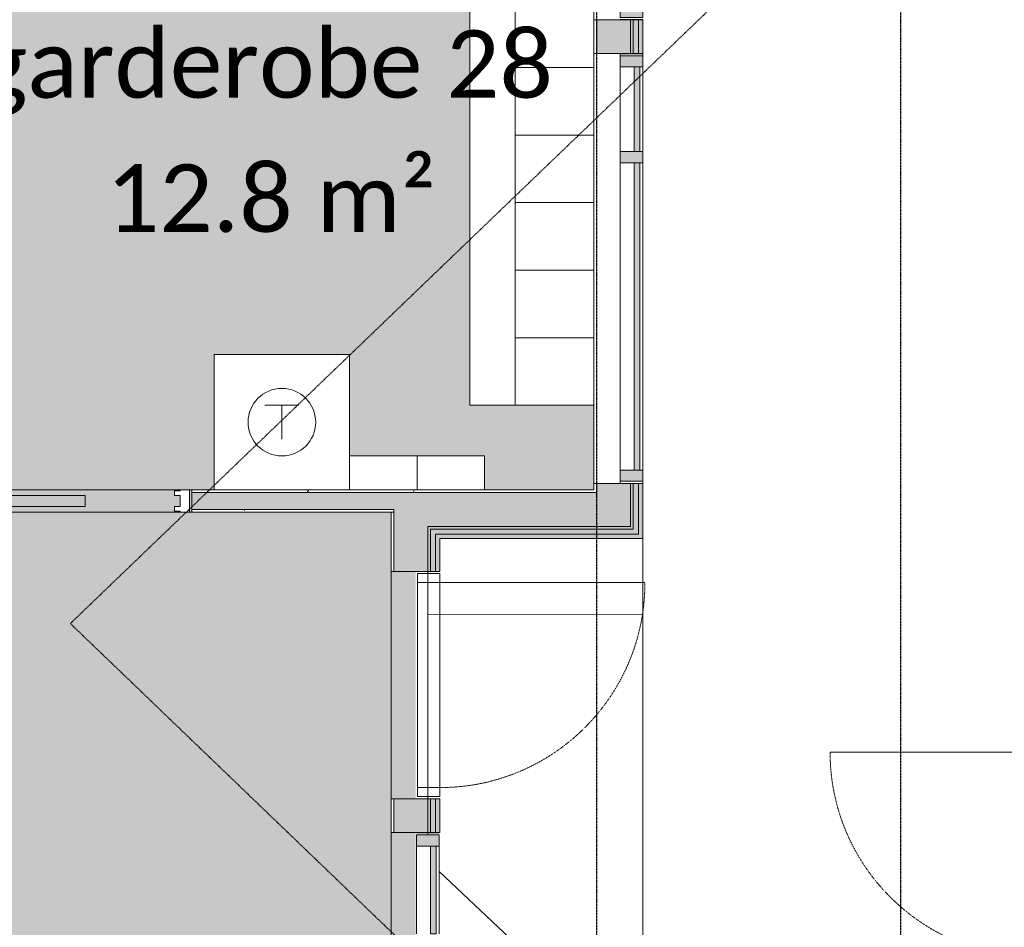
# Model space of a CAD drawing. Header units: millimetres. Extents: x -66110 to 16285, y -16697 to 38719.
# Tile 13 of 35: x -16361 to -11991, y 1819 to 5850. Entities that reach past the tile are written whole.
import ezdxf

# ---------------------------------------------------------------- set-up
doc = ezdxf.new("R2010")
doc.units = ezdxf.units.MM
for name, pattern in [('Dash 1mm', [2, 1, -1]), ('Grid Line', [5, 2, -1, 1, -1]), ('Overhead', [3.96875, 2.38125, -1.5875])]:
    doc.linetypes.add(name, pattern=pattern)
for name, color, linetype, lineweight, true_color in [('2119_70 Tennfjord barnehage SOSI UTM_lokal nullpunkt_dwg', 7, 'Continuous', 9, 0x767676), ('IfcFurniture', 9, 'Continuous', 9, 0x808080), ('K--DI---Bygningslinje-HUSDIV', 3, 'Continuous', 25, 0x00ff00), ('K--DI---Mønelinje-HUSDIV', 3, 'Continuous', 25, 0x00ff00)]:
    doc.layers.add(name, color=color, linetype=linetype, lineweight=lineweight, true_color=true_color)
for name, color, linetype, lineweight in [('Curtain Panels', 7, 'Continuous', 9), ('Curtain Wall Mullions', 7, 'Continuous', 18), ('Doors', 7, 'Dash 1mm', 9), ('IfcAnnotation', 7, 'Continuous', 9), ('IfcCurtainWall', 7, 'Continuous', 9), ('IfcDoor', 7, 'Continuous', 9), ('IfcGrid', 7, 'Continuous', 9), ('IfcSlab', 7, 'Continuous', 9), ('IfcWall', 7, 'Continuous', 9), ('Not Exported', 7, 'Continuous', 9)]:
    doc.layers.add(name, color=color, linetype=linetype, lineweight=lineweight)
doc.styles.add('Calibri', font='calibri.ttf', dxfattribs={"height": 300})
pattern_1 = [(0, (0, 0), (812.8, 203.2), [67.056, -542.544, 67.056, -542.544, -3251.2]), (0, (0, 0), (812.8, 203.2), [-1219.2, 67.056, -1152.144, 67.056, -542.544, -1422.4]), (0, (0, 0), (812.8, 203.2), [-3048, 67.056, -339.344, 67.056, -948.944]), (120, (304.8, 101.6), (-582.3764, 602.3054), [67.056, -542.544, 67.056, -542.544, -3251.2]), (120, (304.8, 101.6), (-582.3764, 602.3054), [-1219.2, 67.056, -1152.144, 67.056, -542.544, -1422.4]), (120, (304.8, 101.6), (-582.3764, 602.3054), [-3048, 67.056, -339.344, 67.056, -948.944]), (240, (406.4, 508), (-230.4236, -805.5054), [67.056, -542.544, 67.056, -542.544, -3251.2]), (240, (406.4, 508), (-230.4236, -805.5054), [-1219.2, 67.056, -1152.144, 67.056, -542.544, -1422.4]), (240, (406.4, 508), (-230.4236, -805.5054), [-3048, 67.056, -339.344, 67.056, -948.944])]

# ---------------------------------------------------------------- blocks, each defined once
blk = doc.blocks.new('ARK_2119_70_0_rvt-1-plan 01 eksist_ 200')
at = {"layer": 'IfcSlab'}
blk.add_line((-13596, 3546), (-13596, 54), dxfattribs=at)
blk = doc.blocks.new('2119_70 Tennfjord barnehage SOSI UTM_lokal nullpunkt_dwg-1701593-plan 01 eksist_ 200')
at = {"layer": 'K--DI---Bygningslinje-HUSDIV', "color": 8, "lineweight": 9, "true_color": 0x808080}
blk.add_line((100994.6, 92871.3), (100143.2, 91967.3), dxfattribs=at)
at = {"layer": 'K--DI---Mønelinje-HUSDIV', "color": 8, "lineweight": 9, "true_color": 0x808080}
blk.add_line((102137.4, 91967.3), (102136.1, 92921.3), dxfattribs=at)
blk = doc.blocks.new('Skyvedør_enkel_innfelt - 10x21M-1583592-plan 01 eksist_ 200')
at = {"layer": 'Doors', "linetype": 'Continuous'}
for p, q in [((-462.5, 50), (-420.5, 50)), ((-462.5, -50), (-462.5, 50)), ((-462.5, 50), (-420.5, 50)), ((-462.5, -50), (-462.5, 50)), ((-420.5, 50), (-420.5, 45)), ((-420.5, 50), (-420.5, 45)), ((-420.5, 45), (-395.5, 45)), ((-420.5, 45), (-395.5, 45)), ((-395.5, 45), (-395.5, 25)), ((-395.5, 45), (-395.5, 25)), ((395.5, 45), (420.5, 45)), ((395.5, 25), (395.5, 45)), ((420.5, 50), (462.5, 50)), ((420.5, 45), (420.5, 50)), ((462.5, 50), (462.5, 25)), ((-420.5, 25), (-420.5, -25)), ((-395.5, 25), (-420.5, 25)), ((0, 25), (0, -25)), ((925, 25), (0, 25)), ((462.5, 25), (395.5, 25)), ((512.5, 10), (512.5, -25)), ((512.5, 10), (512.5, -25)), ((925, -25), (925, 25)), ((-420.5, -25), (-395.5, -25)), ((-395.5, -25), (-395.5, -45)), ((-395.5, -25), (-395.5, -45)), ((0, -25), (925, -25)), ((395.5, -25), (462.5, -25)), ((395.5, -45), (395.5, -25)), ((462.5, -25), (462.5, -50)), ((-420.5, -50), (-462.5, -50)), ((-420.5, -50), (-462.5, -50)), ((-420.5, -45), (-420.5, -50)), ((-395.5, -45), (-420.5, -45)), ((-420.5, -45), (-420.5, -50)), ((-395.5, -45), (-420.5, -45)), ((420.5, -45), (395.5, -45)), ((420.5, -50), (420.5, -45)), ((462.5, -50), (420.5, -50))]:
    blk.add_line(p, q, dxfattribs=at)
at = {"layer": 'Doors', "linetype": 'Continuous', "lineweight": 18}
for p, q in [((1437.5, 50), (512.5, 50)), ((1387.5, -50), (1387.5, 50)), ((1427.5, -50), (1427.5, 50)), ((1437.5, -50), (1437.5, 50)), ((512.5, -50), (1437.5, -50))]:
    blk.add_line(p, q, dxfattribs=at)
blk = doc.blocks.new('Dør Enkel - YD 10x21-1569000-plan 01 eksist_ 200')
at = {"layer": 'Doors', "linetype": 'Continuous'}
for p, q in [((-455, -8.3), (-495, -8.3)), ((-495, -8.3), (-495, -108.3)), ((-455, -108.3), (-455, -8.3)), ((455, -108.3), (455, -8.3)), ((495, -8.3), (455, -8.3)), ((495, -108.3), (495, -8.3)), ((-495, -108.3), (-455, -108.3)), ((455, -108.3), (455, -1018.3)), ((455, -108.3), (495, -108.3))]:
    blk.add_line(p, q, dxfattribs=at)
at = {"layer": 'Doors'}
blk.add_arc((455, -108.3), 910, 180, 270, dxfattribs=at)
at = {"layer": 'IfcDoor'}
for p, q in [((-455, -8.3), (455, -8.3)), ((-455, -108.3), (455, -108.3))]:
    blk.add_line(p, q, dxfattribs=at)
blk = doc.blocks.new('Dør Enkel - YD 10x21-1573712-plan 01 eksist_ 200')
at = {"layer": 'Doors', "linetype": 'Continuous'}
for p, q in [((455, 83.3), (455, 993.3)), ((-495, -16.7), (-495, 83.3)), ((-495, 83.3), (-455, 83.3)), ((-455, 83.3), (-455, -16.7)), ((455, 83.3), (455, -16.7)), ((455, 83.3), (495, 83.3)), ((495, 83.3), (495, -16.7)), ((-455, -16.7), (-495, -16.7)), ((495, -16.7), (455, -16.7))]:
    blk.add_line(p, q, dxfattribs=at)
at = {"layer": 'Doors'}
blk.add_arc((455, 83.3), 910, 90, 180, dxfattribs=at)
at = {"layer": 'IfcDoor'}
for p, q in [((-455, 83.3), (455, 83.3)), ((-455, -16.7), (455, -16.7))]:
    blk.add_line(p, q, dxfattribs=at)
blk = doc.blocks.new('_furniture_boks instance - _furniture_boks instance-1749317-plan 01 eksist_ 200')
at = {"layer": 'IfcFurniture'}
for p, q in [((300, 300), (-300, 300)), ((-300, 300), (-300, -300)), ((300, -300), (300, 300)), ((-300, -300), (300, -300))]:
    blk.add_line(p, q, dxfattribs=at)
blk = doc.blocks.new('_furniture_boks instance - _furniture_boks instance-1749332-plan 01 eksist_ 200')
at = {"layer": 'IfcFurniture'}
for p, q in [((-150, 175), (-150, -175)), ((150, -175), (150, 175)), ((-150, -175), (150, -175))]:
    blk.add_line(p, q, dxfattribs=at)
blk = doc.blocks.new('_furniture_boks instance - _furniture_boks instance-1894818-plan 01 eksist_ 200')
at = {"layer": 'IfcFurniture'}
for p, q in [((1500, 100), (-1500, 100)), ((-1500, 100), (-1500, -100)), ((1500, -100), (1500, 100))]:
    blk.add_line(p, q, dxfattribs=at)
blk = doc.blocks.new('Rectangular Mullion - 50x100 høyre-V26-plan 01 eksist_ 200')
at = {"layer": 'IfcCurtainWall', "true_color": 0xa62f11}
blk.add_hatch(color=24, dxfattribs=at).paths.add_polyline_path([(-10, 50), (-60, 50), (-60, -50), (-10, -50)])
at = {"layer": 'Curtain Wall Mullions'}
for p, q in [((-60, 50), (-60, -50)), ((-60, 50), (-10, 50)), ((-10, -50), (-10, 50)), ((0, 50), (-1, 50)), ((-1, 50), (-1, -50)), ((0, -50), (0, 50)), ((-60, -50), (-10, -50)), ((0, -50), (-1, -50))]:
    blk.add_line(p, q, dxfattribs=at)
blk = doc.blocks.new('System Panel - Gf100-V24-plan 01 eksist_ 200')
at = {"layer": 'IfcCurtainWall', "true_color": 0x80ffff}
blk.add_hatch(color=131, dxfattribs=at).paths.add_polyline_path([(-682.5, -37.5), (682.5, -37.5), (682.5, -12.5), (-682.5, -12.5)])
at = {"layer": 'Curtain Panels'}
for p, q in [((-682.5, -12.5), (682.5, -12.5)), ((-682.5, -37.5), (-682.5, -12.5)), ((682.5, -37.5), (-682.5, -37.5)), ((682.5, -37.5), (682.5, -12.5))]:
    blk.add_line(p, q, dxfattribs=at)
blk = doc.blocks.new('Rectangular Mullion - 50x100 høyre-1673522-plan 01 eksist_ 200')
at = {"layer": 'IfcCurtainWall'}
for p, q in [((-20410, 32604.091763), (-21775, 32604.091763)), ((-20351, 32604.091763), (-20360, 32604.091763)), ((-21775, 32504.091763), (-20410, 32504.091763)), ((-20360, 32504.091763), (-20351, 32504.091763))]:
    blk.add_line(p, q, dxfattribs=at)
blk = doc.blocks.new('Rectangular Mullion - 50x100 venstre-V25-plan 01 eksist_ 200')
at = {"layer": 'IfcCurtainWall', "lineweight": 18, "true_color": 0xa62f11}
h = blk.add_hatch(color=24, dxfattribs=at)
h.paths.add_polyline_path([(-60, -50), (-60, 50), (-10, 50), (-10, -50)])
h.paths.add_polyline_path([(-1, 50), (0, 50), (-1, -50)])
at = {"layer": 'Curtain Wall Mullions'}
for p, q in [((-60, 50), (-60, -50)), ((-60, 50), (-10, 50)), ((-10, -50), (-10, 50)), ((0, 50), (-1, 50)), ((-1, 50), (-1, -50)), ((0, -50), (0, 50)), ((-60, -50), (-10, -50)), ((0, -50), (-1, -50))]:
    blk.add_line(p, q, dxfattribs=at)
blk = doc.blocks.new('System Panel - Gf100-V27-plan 01 eksist_ 200')
at = {"layer": 'IfcCurtainWall', "true_color": 0x80ffff}
blk.add_hatch(color=131, dxfattribs=at).paths.add_polyline_path([(-187.5, -37.5), (187.5, -37.5), (187.5, -12.5), (-187.5, -12.5)])
at = {"layer": 'Curtain Panels'}
for p, q in [((-187.5, -12.5), (187.5, -12.5)), ((-187.5, -37.5), (-187.5, -12.5)), ((187.5, -37.5), (-187.5, -37.5)), ((187.5, -37.5), (187.5, -12.5))]:
    blk.add_line(p, q, dxfattribs=at)
blk = doc.blocks.new('Rectangular Mullion - 50x100 høyre-1673524-plan 01 eksist_ 200')
at = {"layer": 'IfcCurtainWall'}
for p, q in [((-22250, 32604.091763), (-22259, 32604.091763)), ((-21825, 32604.091763), (-22200, 32604.091763)), ((-22259, 32504.091763), (-22250, 32504.091763)), ((-22200, 32504.091763), (-21825, 32504.091763))]:
    blk.add_line(p, q, dxfattribs=at)
blk = doc.blocks.new('Rectangular Mullion - 50x100-V28-plan 01 eksist_ 200')
at = {"layer": 'IfcCurtainWall', "lineweight": 18, "true_color": 0xa62f11}
blk.add_hatch(color=24, dxfattribs=at).paths.add_polyline_path([(25, -50), (-25, -50), (-25, 50), (25, 50)])
at = {"layer": 'Curtain Wall Mullions'}
for p, q in [((25, 50), (-25, 50)), ((-25, 50), (-25, -50)), ((25, 50), (25, -50)), ((-25, -50), (25, -50))]:
    blk.add_line(p, q, dxfattribs=at)
blk = doc.blocks.new('Rectangular Mullion - 50x100 høyre-1693373-plan 01 eksist_ 200')
at = {"layer": 'IfcCurtainWall', "true_color": 0xa62f11}
blk.add_hatch(color=24, dxfattribs=at).paths.add_polyline_path([(-60, 50), (-60, -50), (-10, -50), (-10, 50)])
at = {"layer": 'Curtain Wall Mullions'}
for p, q in [((-10, 50), (-60, 50)), ((-60, 50), (-60, -50)), ((-10, -50), (-10, 50)), ((0, 50), (-1, 50)), ((-1, 50), (-1, -50)), ((0, -50), (0, 50)), ((-60, -50), (-10, -50)), ((-1, -50), (0, -50))]:
    blk.add_line(p, q, dxfattribs=at)
blk = doc.blocks.new('System Panel - Gf100-1693374-plan 01 eksist_ 200')
at = {"layer": 'IfcCurtainWall', "true_color": 0x80ffff}
blk.add_hatch(color=131, dxfattribs=at).paths.add_polyline_path([(-195, 37.5), (-195, 12.5), (195, 12.5), (195, 37.5)])
at = {"layer": 'Curtain Panels'}
for p, q in [((195, 37.5), (-195, 37.5)), ((-195, 37.5), (-195, 12.5)), ((-195, 12.5), (195, 12.5)), ((195, 12.5), (195, 37.5))]:
    blk.add_line(p, q, dxfattribs=at)
blk = doc.blocks.new('Rectangular Mullion - 50x100-1693279-plan 01 eksist_ 200')
at = {"layer": 'IfcCurtainWall'}
for p, q in [((-14600, 1790), (-14600, 2180)), ((-14500, 2180), (-14500, 1790))]:
    blk.add_line(p, q, dxfattribs=at)
blk = doc.blocks.new('_furniture_boks instance - _furniture_boks instance-V50-plan 01 eksist_ 200')
at = {"layer": 'IfcFurniture'}
for p, q in [((150, 75), (-150, 75)), ((-150, 75), (-150, -75)), ((-150, -75), (150, -75))]:
    blk.add_line(p, q, dxfattribs=at)
blk = doc.blocks.new('_furniture_boks instance - _furniture_boks instance-1749339-plan 01 eksist_ 200')
at = {"layer": 'IfcFurniture'}
for p, q in [((150, 75), (-150, 75)), ((-150, 75), (-150, -75)), ((150, -75), (150, 75)), ((-150, -75), (150, -75))]:
    blk.add_line(p, q, dxfattribs=at)
blk = doc.blocks.new('fast_innredning_tørk - fast_innredning_tørk-1326402-plan 01 eksist_ 200')
at = {"layer": 'IfcAnnotation', "color": 8, "true_color": 0x808080}
for p, q in [((-300, 300), (300, 300)), ((-300, -300), (-300, 300)), ((300, 300), (300, -300)), ((-75, 75), (75, 75)), ((0, 75), (0, -75)), ((300, -300), (-300, -300))]:
    blk.add_line(p, q, dxfattribs=at)
blk.add_circle((0, 0), 150, dxfattribs=at)

msp = doc.modelspace()

# ---------------------------------------------------------------- hatches: boundary and pattern name
at = {"layer": 'IfcWall', "true_color": 0xf0f0f0}
h = msp.add_hatch(color=7, dxfattribs=at)
h.paths.add_polyline_path([(-13638, 3565), (-13615, 3565), (-13615, 3721.2), (-13638, 3721.2), (-13638, 3588)])
h.paths.add_polyline_path([(-13615, 7838.3), (-13615, 7962), (-13638, 7962), (-13638, 7838.3)])
at = {"layer": 'IfcWall', "true_color": 0xa62f11}
h = msp.add_hatch(color=24, dxfattribs=at)
h.paths.add_polyline_path([(-13596, 3546), (-13596, 3721.2), (-13615, 3721.2), (-13615, 3546)])
h.paths.add_polyline_path([(-13596, 7838.3), (-13596, 7985), (-13615, 7985), (-13615, 7838.3)])
at = {"layer": 'IfcWall', "true_color": 0x787878}
h = msp.add_hatch(color=8, dxfattribs=at)
h.paths.add_polyline_path([(-13647.7, 3588), (-13638, 3588), (-13638, 3721.2), (-13650, 3721.2), (-13650, 3588)])
h.paths.add_polyline_path([(-13638, 7838.3), (-13638, 7950), (-13650, 7950), (-13650, 7838.3)])
h = msp.add_hatch(color=8, dxfattribs=at)
h.paths.add_polyline_path([(-13638, 3721.2), (-13638, 3790), (-13650, 3790), (-13650, 3721.2), (-13647.7, 3721.2)])
h.paths.add_polyline_path([(-13650, 5700), (-13638, 5700), (-13638, 5850), (-13650, 5850)])
h.paths.add_polyline_path([(-13650, 7760), (-13638, 7760), (-13638, 7838.3), (-13650, 7838.3), (-13650, 7787.5)])
at = {"layer": 'IfcWall', "true_color": 0xf0f0f0}
h = msp.add_hatch(color=7, dxfattribs=at)
h.paths.add_polyline_path([(-13615, 3721.2), (-13615, 3790), (-13638, 3790), (-13638, 3721.2)])
h.paths.add_polyline_path([(-13638, 5700), (-13615, 5700), (-13615, 5850), (-13638, 5850)])
h.paths.add_polyline_path([(-13638, 7760), (-13615, 7760), (-13615, 7838.3), (-13638, 7838.3), (-13638, 7787.5)])
at = {"layer": 'IfcWall', "true_color": 0xa62f11}
h = msp.add_hatch(color=24, dxfattribs=at)
h.paths.add_polyline_path([(-13596, 3721.2), (-13596, 3790), (-13615, 3790), (-13615, 3721.2)])
h.paths.add_polyline_path([(-13615, 5700), (-13596, 5700), (-13596, 5850), (-13615, 5850)])
h.paths.add_polyline_path([(-13596, 7760), (-13596, 7838.3), (-13615, 7838.3), (-13615, 7760)])
at = {"layer": 'IfcWall', "true_color": 0x787878}
h = msp.add_hatch(dxfattribs=at)
h.set_pattern_fill('FP_3', color=8, style=0, pattern_type=2)
h.set_pattern_definition(pattern_1)
h.paths.add_polyline_path([(-13812.5, 3750), (-13800, 3750), (-13800, 3790), (-13812.5, 3790), (-13812.5, 3762.5)])
h.paths.add_polyline_path([(-13800, 5700), (-13800, 5850), (-13812.5, 5850), (-13812.5, 5700)])
h.paths.add_polyline_path([(-13812.5, 7760), (-13800, 7760), (-13800, 7787.5), (-13812.5, 7787.5)])
at = {"layer": 'IfcWall', "true_color": 0xffffcd}
h = msp.add_hatch(color=7, dxfattribs=at)
h.paths.add_polyline_path([(-13800, 3721.2), (-13650, 3721.2), (-13650, 3790), (-13800, 3790), (-13800, 3750)])
h.paths.add_polyline_path([(-13800, 5700), (-13650, 5700), (-13650, 5850), (-13800, 5850)])
h.paths.add_polyline_path([(-13650, 7760), (-13650, 7800), (-13800, 7800), (-13800, 7760)])
at = {"layer": 'IfcWall', "true_color": 0x787878}
h = msp.add_hatch(dxfattribs=at)
h.set_pattern_fill('FP_1', color=8, style=0, pattern_type=2)
h.set_pattern_definition(pattern_1)
h.paths.add_polyline_path([(-23600, 3750), (-21802.5, 3750), (-21802.5, 3762.5), (-23600, 3762.5)])
h.paths.add_polyline_path([(-19842.5, 3750), (-19842.5, 3762.5), (-20312.5, 3762.5), (-20312.5, 3750), (-20300, 3750)])
h.paths.add_polyline_path([(-14700, 3750), (-14700, 3762.5), (-15597.5, 3762.5), (-15597.5, 3750), (-14712.5, 3750)])
h.paths.add_polyline_path([(-20387.5, 3750), (-20387.5, 3762.5), (-20857.5, 3762.5), (-20857.5, 3750), (-20400, 3750)])
h.paths.add_polyline_path([(-17012.5, 3750), (-16542.5, 3750), (-16542.5, 3762.5), (-17012.5, 3762.5)])
h.paths.add_polyline_path([(-17087.5, 3750), (-17087.5, 3762.5), (-18897.5, 3762.5), (-18897.5, 3750), (-17100, 3750)])
h = msp.add_hatch(dxfattribs=at)
h.set_pattern_fill('FP_1', color=8, style=0, pattern_type=2)
h.set_pattern_definition(pattern_1)
h.paths.add_polyline_path([(-14597.5, 3750), (-14050.4, 3750), (-14050.4, 3762.5), (-14700, 3762.5), (-14700, 3750), (-14613.2, 3750)])
h = msp.add_hatch(dxfattribs=at)
h.set_pattern_fill('FP_3', color=8, style=0, pattern_type=2)
h.set_pattern_definition(pattern_1)
h.paths.add_polyline_path([(-13812.5, 3750), (-13812.5, 3762.5), (-14050.4, 3762.5), (-14050.4, 3750), (-13969.5, 3750)])
at = {"layer": 'IfcWall', "true_color": 0xffffcd}
h = msp.add_hatch(color=7, dxfattribs=at)
h.paths.add_polyline_path([(-23600, 3675), (-21802.5, 3675), (-21802.5, 3750), (-23612.5, 3750), (-23612.5, 3675)])
h.paths.add_polyline_path([(-20300, 3675), (-19842.5, 3675), (-19842.5, 3750), (-20857.5, 3750), (-20857.5, 3675), (-20312.5, 3675)])
h.paths.add_polyline_path([(-18897.5, 3675), (-16542.5, 3675), (-16542.5, 3750), (-18897.5, 3750)])
h.paths.add_polyline_path([(-15597.5, 3675), (-14700, 3675), (-14700, 3750), (-15597.5, 3750)])
for points in [[(-14613.2, 3600), (-13800, 3600), (-13800, 3721.2), (-14050.4, 3721.2), (-14050.4, 3750), (-14700, 3750), (-14700, 3600)], [(-13969.5, 3721.2), (-13800, 3721.2), (-13800, 3750), (-14050.4, 3750), (-14050.4, 3721.2)], [(-13650, 3721.2), (-13800, 3721.2), (-13800, 3600), (-13650, 3600)]]:
    msp.add_hatch(color=7, dxfattribs=at).paths.add_polyline_path(points)
at = {"layer": 'IfcWall', "true_color": 0x787878}
h = msp.add_hatch(dxfattribs=at)
h.set_pattern_fill('FP_1', color=8, style=0, pattern_type=2)
h.set_pattern_definition(pattern_1)
h.paths.add_polyline_path([(-16542.5, 3662.5), (-16542.5, 3675), (-18897.5, 3675), (-18897.5, 3662.5), (-17188.1, 3662.5)])
h.paths.add_polyline_path([(-14712.5, 3662.5), (-14700, 3662.5), (-14700, 3675), (-15597.5, 3675), (-15597.5, 3662.5)])
h.paths.add_polyline_path([(-22850, 3662.5), (-21802.5, 3662.5), (-21802.5, 3675), (-23687.5, 3675), (-23687.5, 3662.5), (-23150, 3662.5)])
h.paths.add_polyline_path([(-20406.6, 3662.5), (-19842.5, 3662.5), (-19842.5, 3675), (-20857.5, 3675), (-20857.5, 3662.5)])
h = msp.add_hatch(dxfattribs=at)
h.set_pattern_fill('FP_1', color=8, style=0, pattern_type=2)
h.set_pattern_definition(pattern_1)
h.paths.add_polyline_path([(-14700, 0), (-14700, 1100), (-14712.5, 1100), (-14712.5, 0)])
h.paths.add_polyline_path([(-14700, 1200), (-14700, 1730), (-14712.5, 1730), (-14712.5, 1200)])
h.paths.add_polyline_path([(-14712.5, 2240), (-14700, 2240), (-14700, 2390), (-14712.5, 2390)])
h.paths.add_polyline_path([(-14700, 3400), (-14700, 3662.5), (-14712.5, 3662.5), (-14712.5, 3400)])
at = {"layer": 'IfcWall', "true_color": 0xffffcd}
h = msp.add_hatch(color=7, dxfattribs=at)
h.paths.add_polyline_path([(-14700, -150), (-14550, -150), (-14550, 1730), (-14700, 1730), (-14700, 0)])
h.paths.add_polyline_path([(-14550, 2240), (-14550, 2390), (-14700, 2390), (-14700, 2240), (-14613.2, 2240)])
h.paths.add_polyline_path([(-14700, 3400), (-14550, 3400), (-14550, 3600), (-14700, 3600), (-14700, 3546)])
at = {"layer": 'IfcWall', "true_color": 0x787878}
msp.add_hatch(color=8, dxfattribs=at).paths.add_polyline_path([(-13969.5, 3588), (-13650, 3588), (-13650, 3600), (-14550, 3600), (-14550, 3588), (-14515, 3588)])
h = msp.add_hatch(color=8, dxfattribs=at)
h.paths.add_polyline_path([(-14550, -162), (-14538, -162), (-14538, -150), (-14550, -150)])
h.paths.add_polyline_path([(-14550, 0), (-14538, 0), (-14538, 1730), (-14550, 1730), (-14550, 12)])
h.paths.add_polyline_path([(-14550, 2240), (-14538, 2240), (-14538, 2390), (-14550, 2390)])
h.paths.add_polyline_path([(-14550, 3400), (-14538, 3400), (-14538, 3588), (-14550, 3588), (-14550, 3546)])
at = {"layer": 'IfcWall', "true_color": 0xf0f0f0}
msp.add_hatch(color=7, dxfattribs=at).paths.add_polyline_path([(-13969.5, 3565), (-13638, 3565), (-13638, 3588), (-14538, 3588), (-14538, 3565), (-14496, 3565)])
h = msp.add_hatch(color=7, dxfattribs=at)
h.paths.add_polyline_path([(-14538, -185), (-14515, -185), (-14515, -162), (-14538, -162)])
h.paths.add_polyline_path([(-14515, 12), (-14515, 1730), (-14538, 1730), (-14538, 12)])
h.paths.add_polyline_path([(-14538, 2240), (-14515, 2240), (-14515, 2390), (-14538, 2390)])
h.paths.add_polyline_path([(-14515, 3400), (-14515, 3565), (-14538, 3565), (-14538, 3400)])
at = {"layer": 'IfcWall', "true_color": 0xa62f11}
msp.add_hatch(color=24, dxfattribs=at).paths.add_polyline_path([(-13638, 3546), (-13615, 3546), (-13615, 3565), (-14515, 3565), (-14515, 3546), (-13812.5, 3546)])
h = msp.add_hatch(color=24, dxfattribs=at)
h.paths.add_polyline_path([(-14515, -204), (-14496, -204), (-14496, -185), (-14515, -185)])
h.paths.add_polyline_path([(-14515, 35), (-14496, 35), (-14496, 1730), (-14515, 1730), (-14515, 54)])
h.paths.add_polyline_path([(-14515, 2240), (-14496, 2240), (-14496, 2390), (-14515, 2390)])
h.paths.add_polyline_path([(-14515, 3400), (-14496, 3400), (-14496, 3546), (-14515, 3546)])
at = {"layer": 'Not Exported', "true_color": 0xe6f3fa}
h = msp.add_hatch(color=7, dxfattribs=at)
h.paths.add_polyline_path([(-15597.5, 3712.5), (-15597.5, 3762.5), (-15497.5, 3762.5), (-15497.5, 4362.5), (-14897.5, 4362.5), (-14897.5, 3912.5), (-14297.5, 3912.5), (-14297.5, 3762.5), (-13812.5, 3762.5), (-13812.5, 4137.5), (-14362.5, 4137.5), (-14362.5, 7237.5), (-15362.5, 7237.5), (-15362.5, 7787.5), (-15597.5, 7787.5), (-15597.5, 7837.5), (-15607.5, 7837.5), (-15607.5, 7787.5), (-15649.5, 7787.5), (-15649.5, 7792.5), (-15674.5, 7792.5), (-15674.5, 7812.5), (-15649.5, 7812.5), (-15649.5, 7837.5), (-16542.5, 7837.5), (-16542.5, 7787.5), (-17000, 7787.5), (-17000, 7722.5), (-16450, 7722.5), (-16450, 3822.5), (-17000, 3822.5), (-17000, 3762.5), (-16542.5, 3762.5), (-16542.5, 3712.5), (-15649.5, 3712.5), (-15649.5, 3737.5), (-15674.5, 3737.5), (-15674.5, 3757.5), (-15649.5, 3757.5), (-15649.5, 3762.5), (-15607.5, 3762.5), (-15607.5, 3712.5)])
h.paths.add_polyline_path([(-16532.5, 3737.5), (-16532.5, 3762.5), (-16490.5, 3762.5), (-16490.5, 3757.5), (-16465.5, 3757.5), (-16465.5, 3737.5), (-16490.5, 3737.5)])
h.paths.add_polyline_path([(-13969.5, 7437.5), (-13812.5, 7437.5), (-13812.5, 7787.5), (-14162.5, 7787.5), (-14162.5, 7437.5), (-14050.4, 7437.5)])
h.paths.add_polyline_path([(-16532.5, 7787.5), (-16532.5, 7812.5), (-16465.5, 7812.5), (-16465.5, 7792.5), (-16490.5, 7792.5), (-16490.5, 7787.5)])
h = msp.add_hatch(color=7, dxfattribs=at)
h.paths.add_polyline_path([(-19675, 12.5), (-19675, 0), (-19655, 0), (-19655, 12.5), (-19665, 12.5)])
h.paths.add_polyline_path([(-22337.8, -95.8), (-22250, -95.8), (-22250, 12.5), (-21640, 12.5), (-21640, 0), (-21620, 0), (-21620, 12.5), (-21395, 12.5), (-21395, 162.5), (-19895, 162.5), (-19895, 12.5), (-19675, 12.5), (-19675, 212.5), (-19825, 212.5), (-19825, 1412.5), (-19505, 1412.5), (-19505, 212.5), (-19655, 212.5), (-19655, 12.5), (-19420, 12.5), (-19420, 162.5), (-17920, 162.5), (-17920, 12.5), (-17700, 12.5), (-17700, 212.5), (-17850, 212.5), (-17850, 1412.5), (-17700, 1412.5), (-17700, 1500), (-17600, 1500), (-17600, 1200), (-17550, 1200), (-17550, 1150), (-16840, 1150), (-16840, 1200), (-15460, 1200), (-15460, 1150), (-14750, 1150), (-14750, 1200), (-14712.5, 1200), (-14712.5, 1730), (-14604.3, 1730), (-14604.3, 2240), (-14712.5, 2240), (-14712.5, 2390), (-14604.3, 2390), (-14604.3, 3400), (-14712.5, 3400), (-14712.5, 3662.5), (-15597.5, 3662.5), (-15597.5, 3712.5), (-15607.5, 3712.5), (-15607.5, 3662.5), (-15649.5, 3662.5), (-15649.5, 3667.5), (-15674.5, 3667.5), (-15674.5, 3687.5), (-15649.5, 3687.5), (-15649.5, 3712.5), (-16542.5, 3712.5), (-16542.5, 3662.5), (-18897.5, 3662.5), (-18897.5, 3712.5), (-19790.5, 3712.5), (-19790.5, 3687.5), (-19765.5, 3687.5), (-19765.5, 3667.5), (-19790.5, 3667.5), (-19790.5, 3662.5), (-19832.5, 3662.5), (-19832.5, 3712.5), (-19842.5, 3712.5), (-19842.5, 3662.5), (-20857.5, 3662.5), (-20857.5, 3712.5), (-20867.5, 3712.5), (-20867.5, 3662.5), (-20909.5, 3662.5), (-20909.5, 3667.5), (-20934.5, 3667.5), (-20934.5, 3687.5), (-20909.5, 3687.5), (-20909.5, 3712.5), (-21802.5, 3712.5), (-21802.5, 3662.5), (-21950, 3662.5), (-21950, 3512.5), (-23450, 3512.5), (-23450, 2612.5), (-23600, 2612.5), (-23600, 2592.5), (-23650, 2592.5), (-23650, 1699.5), (-23625, 1699.5), (-23625, 1724.5), (-23605, 1724.5), (-23605, 1699.5), (-23600, 1699.5), (-23600, 1657.5), (-23650, 1657.5), (-23650, 1647.5), (-23600, 1647.5), (-23600, 1412.5), (-23450, 1412.5), (-23450, 212.5), (-23600, 212.5), (-23600, 12.5), (-23260, 12.5), (-23260, -95.8)])
h.paths.add_polyline_path([(-21630, 12.5), (-21640, 12.5), (-21640, 212.5), (-21790, 212.5), (-21790, 1412.5), (-21470, 1412.5), (-21470, 212.5), (-21620, 212.5), (-21620, 12.5)])
h.paths.add_polyline_path([(-23625, 2515.5), (-23625, 2582.5), (-23600, 2582.5), (-23600, 2540.5), (-23605, 2540.5), (-23605, 2515.5), (-23612.5, 2515.5)])
h.paths.add_polyline_path([(-23450, 3512.5), (-23450, 3662.5), (-23600, 3662.5), (-23600, 3512.5)])
h.paths.add_polyline_path([(-21750.5, 3662.5), (-21792.5, 3662.5), (-21792.5, 3687.5), (-21725.5, 3687.5), (-21725.5, 3667.5), (-21750.5, 3667.5)])
h.paths.add_polyline_path([(-18907.5, 3662.5), (-18949.5, 3662.5), (-18949.5, 3667.5), (-18974.5, 3667.5), (-18974.5, 3687.5), (-18907.5, 3687.5), (-18907.5, 3667.5)])
h.paths.add_polyline_path([(-16532.5, 3662.5), (-16532.5, 3687.5), (-16465.5, 3687.5), (-16465.5, 3667.5), (-16490.5, 3667.5), (-16490.5, 3662.5)])

# ---------------------------------------------------------------- linework, layer by layer
at = {"layer": 'IfcAnnotation', "linetype": 'Overhead', "lineweight": 25}
for p, q in [((-16136.4, 3168.4), (-12852.7, 6325)), ((-12852.7, 11.8), (-16136.4, 3168.4))]:
    msp.add_line(p, q, dxfattribs=at)
at = {"layer": 'IfcGrid', "color": 9, "linetype": 'Grid Line', "lineweight": 25, "true_color": 0xc0c0c0}
for p, q in [((-13800, -6068.3), (-13800, 34991.8)), ((-12450, -6068.3), (-12450, 34991.8))]:
    msp.add_line(p, q, dxfattribs=at)
at = {"layer": 'IfcSlab'}
for p, q in [((-14550, 2390), (-14550, 3400)), ((-14550, 2230), (-14550, 2239))]:
    msp.add_line(p, q, dxfattribs=at)
at = {"layer": 'IfcWall', "lineweight": 18}
for p, q in [((-13812.5, 5850), (-13812.5, 5700)), ((-13812.5, 5850), (-13596, 5850)), ((-13596, 5850), (-13596, 5700)), ((-13812.5, 5700), (-13596, 5700)), ((-15497.5, 3762.5), (-15597.5, 3762.5)), ((-15597.5, 3762.5), (-15597.5, 3662.5)), ((-14297.5, 3762.5), (-13812.5, 3762.5)), ((-13812.5, 3790), (-13812.5, 3762.5)), ((-13812.5, 3790), (-13596, 3790)), ((-13596, 3546), (-13596, 3790)), ((-15597.5, 3662.5), (-14712.5, 3662.5)), ((-14712.5, 3662.5), (-14712.5, 3400)), ((-13596, 3546), (-14496, 3546)), ((-14496, 3400), (-14496, 3546)), ((-14712.5, 3400), (-14496, 3400)), ((-14712.5, 2390), (-14712.5, 2240)), ((-14496, 2390), (-14712.5, 2390)), ((-14496, 2240), (-14496, 2390)), ((-14712.5, 2240), (-14496, 2240))]:
    msp.add_line(p, q, dxfattribs=at)
at = {"layer": 'IfcWall'}
for p, q in [((-13800, 5700), (-13800, 5850)), ((-13650, 5700), (-13650, 5850)), ((-13638, 5700), (-13638, 5850)), ((-13615, 5700), (-13615, 5850)), ((-13812.5, 3790), (-13812.5, 5700)), ((-13800, 3750), (-13800, 3790)), ((-13650, 3600), (-13650, 3790)), ((-13638, 3588), (-13638, 3790)), ((-13615, 3565), (-13615, 3790)), ((-15597.5, 3750), (-13800, 3750)), ((-14700, 3675), (-15597.5, 3675)), ((-14700, 3400), (-14700, 3675)), ((-14700, 3662.5), (-14712.5, 3662.5)), ((-14550, 3600), (-13650, 3600)), ((-14550, 3400), (-14550, 3600)), ((-14538, 3588), (-13638, 3588)), ((-14538, 3400), (-14538, 3588)), ((-14515, 3565), (-13615, 3565)), ((-14515, 3400), (-14515, 3565)), ((-14700, 2240), (-14700, 2390)), ((-14550, 2240), (-14550, 2390)), ((-14538, 2240), (-14538, 2390)), ((-14515, 2240), (-14515, 2390))]:
    msp.add_line(p, q, dxfattribs=at)
at = {"layer": 'Not Exported', "flags": 128}
msp.add_lwpolyline([(-13812.5, 7787.5), (-15204.3, 7787.5), (-15357.3, 7787.5), (-17000, 7787.5), (-17000, 3762.5), (-14757.3, 3762.5), (-14604.3, 3762.5), (-13812.5, 3762.5)], close=True, dxfattribs=at)
msp.add_lwpolyline([(-14712.5, 1730), (-14712.5, 2240), (-14712.5, 3662.5), (-17050, 3662.5), (-20350, 3662.5), (-23600, 3662.5), (-23600, 3100), (-23600, 12.5)], dxfattribs=at)

# ---------------------------------------------------------------- block references
at = {"lineweight": 5}
msp.add_blockref('ARK_2119_70_0_rvt-1-plan 01 eksist_ 200', (0, 0), dxfattribs=at)
at = {"layer": '2119_70 Tennfjord barnehage SOSI UTM_lokal nullpunkt_dwg', "color": 8, "lineweight": 15, "true_color": 0x808080, "rotation": 90.00000000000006}
msp.add_blockref('2119_70 Tennfjord barnehage SOSI UTM_lokal nullpunkt_dwg-1701593-plan 01 eksist_ 200', (78371.3, -98926.9), dxfattribs=at)
at = {"layer": 'Curtain Panels', "rotation": 90.00000000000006}
for name, p in [('System Panel - Gf100-V27-plan 01 eksist_ 200', (-13646, 5452.5)), ('System Panel - Gf100-V24-plan 01 eksist_ 200', (-13646, 4532.5))]:
    msp.add_blockref(name, p, dxfattribs=at)
at = {"layer": 'Curtain Wall Mullions', "extrusion": (0, 0, -1), "rotation": 89.99999999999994}
for name, p in [('Rectangular Mullion - 50x100 venstre-V25-plan 01 eksist_ 200', (13646, 5700)), ('Rectangular Mullion - 50x100-V28-plan 01 eksist_ 200', (13646, 5240))]:
    msp.add_blockref(name, p, dxfattribs=at)
at = {"layer": 'Doors', "linetype": 'Continuous', "lineweight": 18, "rotation": 180}
msp.add_blockref('Skyvedør_enkel_innfelt - 10x21M-1583592-plan 01 eksist_ 200', (-16070, 3712.5), dxfattribs=at)
at = {"layer": 'IfcAnnotation', "color": 8, "true_color": 0x808080}
msp.add_blockref('fast_innredning_tørk - fast_innredning_tørk-1326402-plan 01 eksist_ 200', (-15197.5, 4062.5), dxfattribs=at)
at = {"layer": 'IfcCurtainWall'}
for name, p, rotation in [('Rectangular Mullion - 50x100 høyre-V26-plan 01 eksist_ 200', (-13646, 5850), 270.0000000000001), ('Rectangular Mullion - 50x100 høyre-1673524-plan 01 eksist_ 200', (-46200.1, -16560), 270.0000000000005), ('Rectangular Mullion - 50x100 høyre-1673522-plan 01 eksist_ 200', (-46200.1, -16560), 270.0000000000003), ('Rectangular Mullion - 50x100 høyre-V26-plan 01 eksist_ 200', (-13646, 3790), 270.0000000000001), ('Rectangular Mullion - 50x100 høyre-1693373-plan 01 eksist_ 200', (-14550, 2240), 89.9999999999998), ('System Panel - Gf100-1693374-plan 01 eksist_ 200', (-14550, 1985), 269.9999999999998)]:
    msp.add_blockref(name, p, dxfattribs=dict(at, rotation=rotation))
msp.add_blockref('Rectangular Mullion - 50x100-1693279-plan 01 eksist_ 200', (0, 0), dxfattribs=at)
at = {"layer": 'IfcDoor'}
for name, p, rotation in [('Dør Enkel - YD 10x21-1569000-plan 01 eksist_ 200', (-14604.3, 2895), 89.99999999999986), ('Dør Enkel - YD 10x21-1573712-plan 01 eksist_ 200', (-11770.8, 2142.5), 89.9999999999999)]:
    msp.add_blockref(name, p, dxfattribs=dict(at, rotation=rotation))
at = {"layer": 'IfcFurniture'}
for name, p, rotation in [('_furniture_boks instance - _furniture_boks instance-1894818-plan 01 eksist_ 200', (-14262.5, 5637.5), 89.99999999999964), ('_furniture_boks instance - _furniture_boks instance-1749332-plan 01 eksist_ 200', (-13987.5, 5787.5), 269.9999999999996), ('_furniture_boks instance - _furniture_boks instance-1749332-plan 01 eksist_ 200', (-13987.5, 5487.5), 269.9999999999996), ('_furniture_boks instance - _furniture_boks instance-1749332-plan 01 eksist_ 200', (-13987.5, 5187.5), 269.9999999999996), ('_furniture_boks instance - _furniture_boks instance-1749332-plan 01 eksist_ 200', (-13987.5, 4887.5), 269.9999999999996), ('_furniture_boks instance - _furniture_boks instance-1749332-plan 01 eksist_ 200', (-13987.5, 4587.5), 269.9999999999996), ('_furniture_boks instance - _furniture_boks instance-1749332-plan 01 eksist_ 200', (-13987.5, 4287.5), 269.9999999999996), ('_furniture_boks instance - _furniture_boks instance-V50-plan 01 eksist_ 200', (-14747.5, 3837.5), 180), ('_furniture_boks instance - _furniture_boks instance-1749339-plan 01 eksist_ 200', (-14447.5, 3837.5), 180)]:
    msp.add_blockref(name, p, dxfattribs=dict(at, rotation=rotation))
msp.add_blockref('_furniture_boks instance - _furniture_boks instance-1749317-plan 01 eksist_ 200', (-15197.5, 4062.5), dxfattribs=at)

# ---------------------------------------------------------------- texts
at = {"layer": 'Not Exported', "char_height": 300, "attachment_point": 1, "style": 'Calibri'}
for s, insert, width in [('garderobe 28', (-16547.3, 5803.1), 3222.784), ('12.8 m²', (-15978.5, 5207.8), 1859.915)]:
    msp.add_mtext(s, dxfattribs=dict(at, insert=insert, width=width))

doc.saveas('drawing.dxf')
